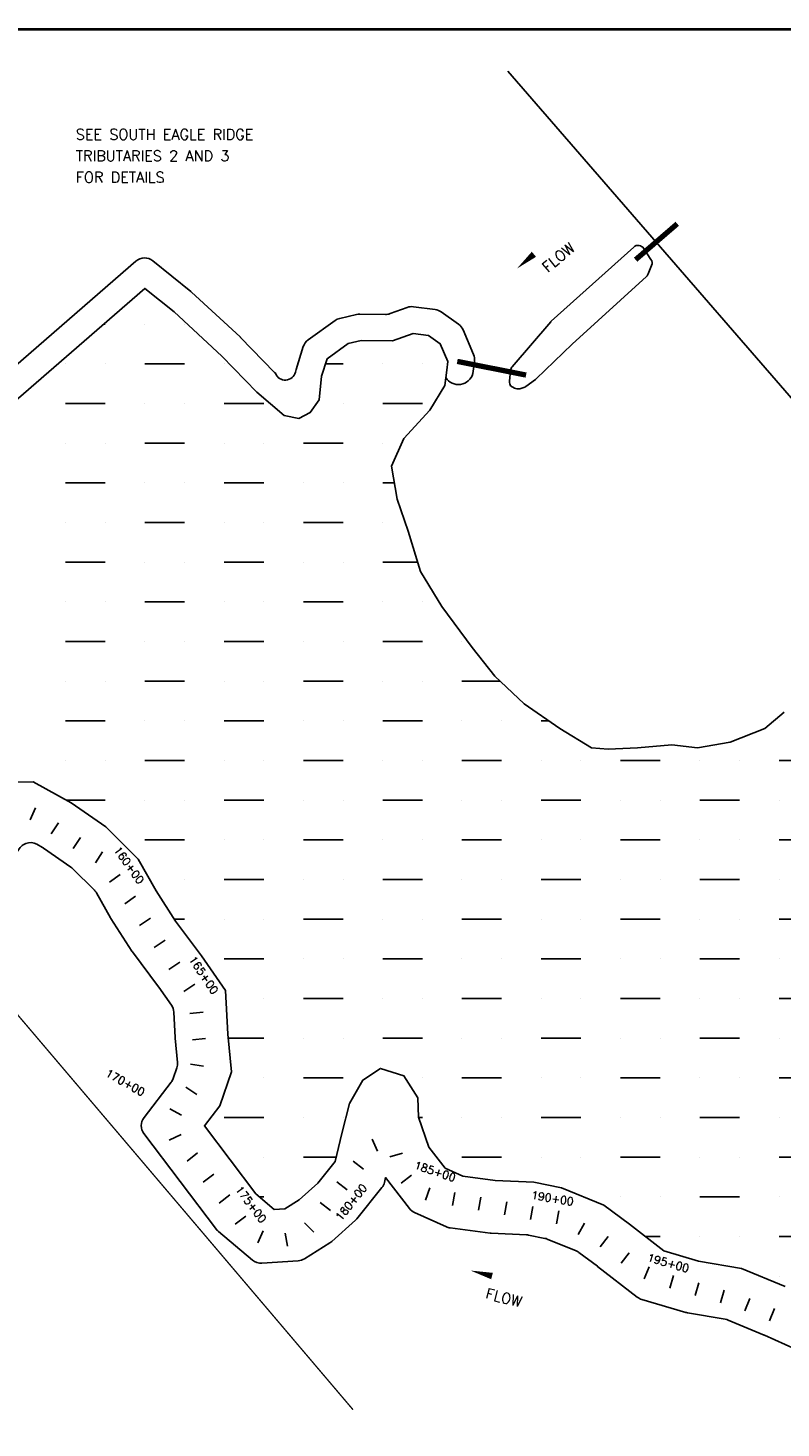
# Model space of a CAD drawing. Extents: x 224320 to 241080, y 782394 to 793121.
# Tile 3 of 6: x 229058 to 231907, y 787825 to 793121. Entities that reach past the tile are written whole.
import ezdxf
from ezdxf.enums import TextEntityAlignment as Align

# ---------------------------------------------------------------- set-up
doc = ezdxf.new("R2010")
doc.units = 0
doc.header["$LTSCALE"] = 800
doc.linetypes.add('DASHED', pattern=[0])
doc.layers.get('0').update_dxf_attribs({"linetype": 'CONTINUOUS'})
for name, color, linetype in [('BORDER', 1, 'CONTINUOUS'), ('HATCH', 3, 'CONTINUOUS'), ('MAJROADS', 9, 'CONTINUOUS'), ('PLAKES', 5, 'CONTINUOUS'), ('STATIONS', 7, 'CONTINUOUS'), ('STRUCTURES', 1, 'CONTINUOUS'), ('SUBBASINS', 6, 'DASHED'), ('TEXT', 7, 'CONTINUOUS'), ('WL-PRESERVE', 14, 'CONTINUOUS')]:
    doc.layers.add(name, color=color, linetype=linetype)
doc.styles.get("Standard").update_dxf_attribs({"font": 'ROMANT'})

# ---------------------------------------------------------------- blocks, each defined once
blk = doc.blocks.new('*X')
at = {"color": 0}
for p, q in [((229343.4556, 792000), (229350, 792000)), ((229500, 792000), (229500, 792000)), ((229650, 792000), (229650, 792000)), ((229200, 791850), (229200, 791850)), ((229350, 791850), (229350, 791850)), ((229500, 791850), (229650, 791850)), ((229800, 791850), (229800, 791850)), ((230183.3673, 791850), (230250, 791850)), ((230400, 791850), (230400, 791850)), ((230550, 791850), (230550, 791850)), ((229200, 791700), (229350, 791700)), ((229500, 791700), (229500, 791700)), ((229650, 791700), (229650, 791700)), ((229800, 791700), (229950, 791700)), ((230250, 791700), (230250, 791700)), ((230400, 791700), (230550, 791700)), ((229200, 791550), (229200, 791550)), ((229350, 791550), (229350, 791550)), ((229500, 791550), (229650, 791550)), ((229800, 791550), (229800, 791550)), ((229950, 791550), (229950, 791550)), ((230100, 791550), (230250, 791550)), ((230400, 791550), (230400, 791550)), ((229200, 791400), (229350, 791400)), ((229500, 791400), (229500, 791400)), ((229650, 791400), (229650, 791400)), ((229800, 791400), (229950, 791400)), ((230100, 791400), (230100, 791400)), ((230250, 791400), (230250, 791400)), ((230400, 791400), (230444.0009, 791400)), ((229200, 791250), (229200, 791250)), ((229350, 791250), (229350, 791250)), ((229500, 791250), (229650, 791250)), ((229800, 791250), (229800, 791250)), ((229950, 791250), (229950, 791250)), ((230100, 791250), (230250, 791250)), ((230400, 791250), (230400, 791250)), ((229200, 791100), (229350, 791100)), ((229500, 791100), (229500, 791100)), ((229650, 791100), (229650, 791100)), ((229800, 791100), (229950, 791100)), ((230100, 791100), (230100, 791100)), ((230250, 791100), (230250, 791100)), ((230400, 791100), (230532.1808, 791100)), ((229200, 790950), (229200, 790950)), ((229350, 790950), (229350, 790950)), ((229500, 790950), (229650, 790950)), ((229800, 790950), (229800, 790950)), ((229950, 790950), (229950, 790950)), ((230100, 790950), (230250, 790950)), ((230400, 790950), (230400, 790950)), ((230550, 790950), (230550, 790950)), ((229200, 790800), (229350, 790800)), ((229500, 790800), (229500, 790800)), ((229650, 790800), (229650, 790800)), ((229800, 790800), (229950, 790800)), ((230100, 790800), (230100, 790800)), ((230250, 790800), (230250, 790800)), ((230400, 790800), (230550, 790800)), ((230700, 790800), (230700, 790800)), ((229200, 790650), (229200, 790650)), ((229350, 790650), (229350, 790650)), ((229500, 790650), (229650, 790650)), ((229800, 790650), (229800, 790650)), ((229950, 790650), (229950, 790650)), ((230100, 790650), (230250, 790650)), ((230400, 790650), (230400, 790650)), ((230550, 790650), (230550, 790650)), ((230700, 790650), (230844.9615, 790650)), ((229200, 790500), (229350, 790500)), ((229500, 790500), (229500, 790500)), ((229650, 790500), (229650, 790500)), ((229800, 790500), (229950, 790500)), ((230100, 790500), (230100, 790500)), ((230250, 790500), (230250, 790500)), ((230400, 790500), (230550, 790500)), ((230700, 790500), (230700, 790500)), ((230850, 790500), (230850, 790500)), ((231000, 790500), (231028.8856, 790500)), ((231900, 790500), (231900, 790500)), ((229200, 790350), (229200, 790350)), ((229350, 790350), (229350, 790350)), ((229500, 790350), (229650, 790350)), ((229800, 790350), (229800, 790350)), ((229950, 790350), (229950, 790350)), ((230100, 790350), (230250, 790350)), ((230400, 790350), (230400, 790350)), ((230550, 790350), (230550, 790350)), ((230700, 790350), (230850, 790350)), ((231000, 790350), (231000, 790350)), ((231150, 790350), (231150, 790350)), ((231300, 790350), (231450, 790350)), ((231600, 790350), (231600, 790350)), ((231750, 790350), (231750, 790350)), ((231900, 790350), (232050, 790350)), ((229202.6686, 790200), (229350, 790200)), ((229500, 790200), (229500, 790200)), ((229650, 790200), (229650, 790200)), ((229800, 790200), (229950, 790200)), ((230100, 790200), (230100, 790200)), ((230250, 790200), (230250, 790200)), ((230400, 790200), (230550, 790200)), ((230700, 790200), (230700, 790200)), ((230850, 790200), (230850, 790200)), ((231000, 790200), (231150, 790200)), ((231300, 790200), (231300, 790200)), ((231450, 790200), (231450, 790200)), ((231600, 790200), (231750, 790200)), ((231900, 790200), (231900, 790200)), ((229500, 790050), (229650, 790050)), ((229800, 790050), (229800, 790050)), ((229950, 790050), (229950, 790050)), ((230100, 790050), (230250, 790050)), ((230400, 790050), (230400, 790050)), ((230550, 790050), (230550, 790050)), ((230700, 790050), (230850, 790050)), ((231000, 790050), (231000, 790050)), ((231150, 790050), (231150, 790050)), ((231300, 790050), (231450, 790050)), ((231600, 790050), (231600, 790050)), ((231750, 790050), (231750, 790050)), ((231900, 790050), (232050, 790050)), ((229650, 789900), (229650, 789900)), ((229800, 789900), (229950, 789900)), ((230100, 789900), (230100, 789900)), ((230250, 789900), (230250, 789900)), ((230400, 789900), (230550, 789900)), ((230700, 789900), (230700, 789900)), ((230850, 789900), (230850, 789900)), ((231000, 789900), (231150, 789900)), ((231300, 789900), (231300, 789900)), ((231450, 789900), (231450, 789900)), ((231600, 789900), (231750, 789900)), ((231900, 789900), (231900, 789900)), ((229610.6372, 789750), (229650, 789750)), ((229800, 789750), (229800, 789750)), ((229950, 789750), (229950, 789750)), ((230100, 789750), (230250, 789750)), ((230400, 789750), (230400, 789750)), ((230550, 789750), (230550, 789750)), ((230700, 789750), (230850, 789750)), ((231000, 789750), (231000, 789750)), ((231150, 789750), (231150, 789750)), ((231300, 789750), (231450, 789750)), ((231600, 789750), (231600, 789750)), ((231750, 789750), (231750, 789750)), ((231900, 789750), (232050, 789750)), ((229800, 789600), (229950, 789600)), ((230100, 789600), (230100, 789600)), ((230250, 789600), (230250, 789600)), ((230400, 789600), (230550, 789600)), ((230700, 789600), (230700, 789600)), ((230850, 789600), (230850, 789600)), ((231000, 789600), (231150, 789600)), ((231300, 789600), (231300, 789600)), ((231450, 789600), (231450, 789600)), ((231600, 789600), (231750, 789600)), ((231900, 789600), (231900, 789600)), ((229950, 789450), (229950, 789450)), ((230100, 789450), (230250, 789450)), ((230400, 789450), (230400, 789450)), ((230550, 789450), (230550, 789450)), ((230700, 789450), (230850, 789450)), ((231000, 789450), (231000, 789450)), ((231150, 789450), (231150, 789450)), ((231300, 789450), (231450, 789450)), ((231600, 789450), (231600, 789450)), ((231750, 789450), (231750, 789450)), ((231900, 789450), (232050, 789450)), ((229815.8653, 789300), (229950, 789300)), ((230100, 789300), (230100, 789300)), ((230250, 789300), (230250, 789300)), ((230400, 789300), (230550, 789300)), ((230700, 789300), (230700, 789300)), ((230850, 789300), (230850, 789300)), ((231000, 789300), (231150, 789300)), ((231300, 789300), (231300, 789300)), ((231450, 789300), (231450, 789300)), ((231600, 789300), (231750, 789300)), ((231900, 789300), (231900, 789300)), ((229950, 789150), (229950, 789150)), ((230100, 789150), (230250, 789150)), ((230550, 789150), (230550, 789150)), ((230700, 789150), (230850, 789150)), ((231000, 789150), (231000, 789150)), ((231150, 789150), (231150, 789150)), ((231300, 789150), (231450, 789150)), ((231600, 789150), (231600, 789150)), ((231750, 789150), (231750, 789150)), ((231900, 789150), (232050, 789150)), ((229800, 789000), (229950, 789000)), ((230100, 789000), (230100, 789000)), ((230250, 789000), (230250, 789000)), ((230536.3116, 789000), (230550, 789000)), ((230700, 789000), (230700, 789000)), ((230850, 789000), (230850, 789000)), ((231000, 789000), (231150, 789000)), ((231300, 789000), (231300, 789000)), ((231450, 789000), (231450, 789000)), ((231600, 789000), (231750, 789000)), ((231900, 789000), (231900, 789000)), ((229950, 788850), (229950, 788850)), ((230100, 788850), (230224.1514, 788850)), ((230700, 788850), (230850, 788850)), ((231000, 788850), (231000, 788850)), ((231150, 788850), (231150, 788850)), ((231300, 788850), (231450, 788850)), ((231600, 788850), (231600, 788850)), ((231750, 788850), (231750, 788850)), ((231900, 788850), (232050, 788850)), ((229932.7155, 788700), (229950, 788700)), ((231300, 788700), (231300, 788700)), ((231450, 788700), (231450, 788700)), ((231600, 788700), (231750, 788700)), ((231900, 788700), (231900, 788700)), ((231393.1128, 788550), (231450, 788550)), ((231600, 788550), (231600, 788550)), ((231750, 788550), (231750, 788550)), ((231900, 788550), (232050, 788550)), ((231900, 788400), (231900, 788400))]:
    blk.add_line(p, q, dxfattribs=at)
blk = doc.blocks.new('FLARROW')
at = {"layer": 'PLAKES', "color": 0}
blk.add_lwpolyline([(0, 0, 0, 0.05, 0), (0.168, 0, 0, 0, -0.087559), (0.267, -0.018, 0, 0, 0.245722), (0.355, -0.006, 0, 0, -0.309425), (0.492, -0.004, 0, 0, 0), (0.558, -0.006, 0, 0, 0)], format="xyseb", dxfattribs=at)
blk.add_text('FLOW', height=0.08, dxfattribs=at).set_placement((0.295, -0.176), align=Align.CENTER)

msp = doc.modelspace()

# ---------------------------------------------------------------- linework, layer by layer
at = {"layer": 'BORDER', "color": 0, "const_width": 10}
msp.add_lwpolyline([(224325.3, 782655.9), (241075.3, 782655.9), (241075.3, 793115.9), (224325.3, 793115.9)], close=True, dxfattribs=at)
at = {"layer": 'MAJROADS', "color": 0}
msp.add_lwpolyline([(230873.5, 792957.5), (234059.9, 789285.3), (235296.6, 787896.6)], dxfattribs=at)
at = {"layer": 'PLAKES', "color": 0}
msp.add_lwpolyline([(231349.8, 792292.3), (231038, 792012, 0.03235), (231035.7, 792009.7), (230889.9, 791839.8, 0.154548), (230884, 791825.9), (230880, 791784.8, 0.101019), (230881.1, 791774.9), (230883.3, 791767.7), (230899.1, 791758.7, 0.201413), (230918.3, 791756.3), (230934, 791760.7, 0.091812), (230942.2, 791764.7), (230977.9, 791791.2, 0.031903), (230980.3, 791793.3), (231116.4, 791924.5, -0.00697), (231116.9, 791925), (231398.2, 792181.5, 0.111268), (231404.5, 792190.5), (231417.5, 792222.3, 0.248398), (231415.2, 792245.6), (231387.4, 792287.5, 0.457806)], format="xyb", close=True, dxfattribs=at)
for points in [[(228779, 791643.1), (229466.3, 792238.8, -0.362511), (229530.4, 792240), (229674.3, 792124.3, -0.017138), (229676.9, 792122.1), (229860.5, 791952.5, -0.013911), (229862.5, 791950.6), (229990.9, 791818, 0.023129), (229994.3, 791814.9, 0.739078), (230069.9, 791819.4, -0.05061), (230072, 791829.3), (230099.2, 791915.5, -0.162235), (230117.7, 791941.1), (230219.8, 792014.3, -0.0988), (230237.6, 792022.3), (230301.4, 792037.1, -0.059817), (230313.3, 792038.4), (230410.2, 792037.3, 0.090653), (230428, 792040.4), (230492.6, 792064, -0.121292), (230516.3, 792066.6), (230599, 792055.6, -0.121298), (230621.2, 792046.8), (230687.2, 792000.2, -0.139962), (230704.4, 791978.8), (230743.7, 791885.8, -0.132591), (230747.2, 791860), (230741.2, 791813.5, -0.642413), (230638.5, 791798.4, -0.637016)], [(231962.3, 788123.4), (231844.4, 788176, 0.006449), (231843.2, 788176.5), (231707.2, 788233.1, 0.05547), (231696.5, 788236.2), (231552.9, 788261.2, -0.028163), (231547.4, 788262.4), (231380.1, 788311.4, -0.093875), (231363.5, 788319.9), (231213.2, 788436.4, 0.004143), (231212.6, 788436.9), (231142.8, 788489.1, 0.064179), (231131.7, 788495.4), (231022.5, 788539.8, 0.046736), (231013.6, 788542.5), (230951.7, 788555, 0.039056), (230944, 788556), (230810.5, 788561.8, -0.022084), (230806.1, 788562.2), (230655.1, 788582.2, -0.072811), (230641.1, 788586.2), (230520.7, 788640.3, -0.12293), (230501.7, 788655.3), (230411.1, 788772.3), (230406.5, 788753.7, -0.109523), (230397, 788734.3), (230302.7, 788616.8, -0.042118), (230296.9, 788610.7), (230207, 788530.7, -0.041881), (230200.3, 788525.7), (230103.5, 788465.1, -0.124359), (230080.2, 788457.6), (229942.7, 788448.7, -0.1928), (229907.4, 788460.3), (229778.9, 788568, -0.056308), (229771.1, 788576.1), (229496.6, 788938.6, -0.338128), (229496.8, 788999.2), (229599.5, 789132.7, 0.081753), (229607.2, 789147), (229620.9, 789187, 0.105174), (229623.4, 789207.6), (229615.1, 789300, -0.008789), (229614.9, 789301.7), (229609.7, 789398.4, 0.139347), (229600.8, 789424.3), (229553.3, 789492.5, 0.009435), (229552.2, 789494), (229452.8, 789625.9, -0.019232), (229450.6, 789629.1), (229371.6, 789752.6, -0.013892), (229370.1, 789755), (229317.2, 789849, 0.068908), (229308.8, 789859.9), (229226.6, 789941.6, 0.043952), (229219.8, 789947.2), (229117, 790018.6, 0.025581), (229112.6, 790021.2), (229090.9, 790033.2, 0.459153), (229019.8, 790006.8)]]:
    msp.add_lwpolyline(points, format="xyb", dxfattribs=at)
at = {"layer": 'STATIONS', "color": 0}
for p, q in [((229086.2, 790170.8), (229065.5, 790125.4)), ((229173.4, 790114.5), (229145.8, 790072.8)), ((229256.8, 790059.3), (229229.2, 790017.6)), ((229340.2, 790004.2), (229312.6, 789962.5)), ((229407, 789918.8), (229366.5, 789889.5)), ((229465.1, 789836.3), (229423.6, 789808.4)), ((229520.9, 789753.4), (229479.4, 789725.5)), ((229576.8, 789670.4), (229535.3, 789642.5)), ((229632.6, 789587.5), (229591.1, 789559.6)), ((229688.5, 789504.5), (229647, 789476.6)), ((229720, 789398.2), (229670.2, 789393.4)), ((229729.7, 789298.7), (229679.9, 789293.9)), ((229722.1, 789193.2), (229672.8, 789201.6)), ((229697, 789087.1), (229654.9, 789114.1)), ((229595.1, 789032.9), (229638.7, 789008.4)), ((229592.4, 788913.4), (229637, 788935.9)), ((230360.5, 788917.9), (230380.5, 788872)), ((229699.8, 788865.4), (229660.1, 788835)), ((230288.2, 788834.9), (230327.4, 788803.8)), ((230474.6, 788864.4), (230426.6, 788850.4)), ((229760.5, 788785.9), (229720.8, 788755.6)), ((230469.5, 788750.7), (230508.4, 788782.1)), ((229821.2, 788706.5), (229781.5, 788676.1)), ((230226, 788756.7), (230265.1, 788725.5)), ((230562.3, 788686.5), (230577.9, 788734)), ((230672.7, 788716.1), (230663.8, 788666.9)), ((230163.7, 788678.4), (230202.8, 788647.3)), ((230771.1, 788698.3), (230762.2, 788649.1)), ((230869.5, 788680.5), (230860.6, 788631.3)), ((230967.7, 788663.5), (230959.5, 788614.2)), ((229882, 788627), (229842.2, 788596.7)), ((230139.9, 788566.4), (230104.3, 788601.5)), ((231066.3, 788647.2), (231058.2, 788597.9)), ((231163.4, 788600.4), (231139.2, 788556.6)), ((229927.4, 788525.1), (229947.3, 788571)), ((230040, 788512.8), (230030.5, 788561.9)), ((231253.7, 788549.2), (231223, 788509.8)), ((231332.7, 788487.9), (231302, 788448.4)), ((231408.6, 788435.2), (231390, 788388.8)), ((231499.9, 788401.6), (231486.2, 788353.5)), ((231596.1, 788374.3), (231582.5, 788326.2)), ((231692.3, 788347), (231678.7, 788298.9)), ((231789.5, 788314.5), (231770.8, 788268.1)), ((231882.3, 788277.1), (231863.6, 788230.7))]:
    msp.add_line(p, q, dxfattribs=at)
at = {"layer": 'STRUCTURES', "color": 0, "const_width": 20}
for points in [[(231357, 792244.5), (231514.6, 792380.3)], [(230682.1, 791859.7), (230942.6, 791808.1)]]:
    msp.add_lwpolyline(points, dxfattribs=at)
at = {"layer": 'SUBBASINS', "color": 0, "const_width": 5}
msp.add_lwpolyline([(224692.9, 787891.8), (227882.2, 790725.5), (230287.7, 787894.3)], dxfattribs=at)
at = {"layer": 'WL-PRESERVE', "color": 0}
for points in [[(228858.2, 791579.4), (229500.2, 792135.9), (229610.3, 792047.5), (229791.6, 791880), (229923.9, 791743.5), (230026.7, 791655.4), (230083.1, 791643.2), (230125.7, 791666.4), (230159.6, 791714.7), (230168.9, 791804.1), (230189.5, 791869.5), (230269.9, 791927.2), (230318.1, 791938.3), (230436.5, 791937), (230515.3, 791965.8), (230573.6, 791958.1), (230617.8, 791926.8), (230646.3, 791859.3), (230642.1, 791826.3), (230634.7, 791769), (230578.5, 791675.2), (230479.5, 791567.7), (230432.7, 791462.9), (230455, 791338.5), (230495.8, 791218.2), (230542.8, 791065.5), (230623.8, 790932.9), (230738.5, 790777.1), (230824.3, 790669.5), (230935.5, 790564.4), (231070.3, 790471.4), (231190.2, 790398.3), (231253.4, 790392.4), (231364.5, 790397.4), (231494.7, 790409.5), (231590.7, 790397.9), (231714.9, 790419.8), (231845.9, 790471.5), (231919.1, 790532.7)], [(231923, 788359.9), (231758.2, 788428.4), (231595.5, 788456.7), (231463.6, 788495.4), (231334.1, 788595.7), (231236.9, 788668.5), (231076.2, 788733.9), (230972.2, 788755), (230825.8, 788761.3), (230703.1, 788777.6), (230636.9, 788807.4), (230574.5, 788887.9), (230535.9, 789001.2), (230532.7, 789073.5), (230480.4, 789156.9), (230391.4, 789185.6), (230324.6, 789141.4), (230274.9, 789052.1), (230245.8, 788938.5), (230220.1, 788833.5), (230154.6, 788751.7), (230083.6, 788688.6), (230029.5, 788654.7), (229989.8, 788652.2), (229920.3, 788710.4), (229725.1, 788968), (229783.1, 789043.3), (229827.3, 789172.6), (229814.5, 789315.2), (229805.5, 789480.2), (229714.7, 789610.6), (229616, 789741.7), (229542.3, 789856.8), (229474.4, 789977.3), (229351.9, 790099), (229220.5, 790190.2), (229077.7, 790269), (228960.3, 790267.4)]]:
    msp.add_lwpolyline(points, dxfattribs=at)

# ---------------------------------------------------------------- block references
at = {"layer": 'HATCH', "color": 0}
msp.add_blockref('*X', (0, 0), dxfattribs=at)
msp.add_blockref('*X', (0, 0), dxfattribs=at)
msp.add_blockref('*X', (0, 0), dxfattribs=at)
msp.add_blockref('*X', (0, 0), dxfattribs=at)
msp.add_blockref('*X', (0, 0), dxfattribs=at)
at = {"layer": 'PLAKES', "color": 0, "xscale": 500, "yscale": 500, "zscale": 500}
for p, rotation in [((230907.9, 792210.9), 40), ((230732.3, 788420.7), 345.6398091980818)]:
    msp.add_blockref('FLARROW', p, dxfattribs=dict(at, rotation=rotation))

# ---------------------------------------------------------------- texts
at = {"layer": 'STATIONS', "color": 0}
for s, rotation, p in [('160+00', 305.798, (229427.9, 789945.5)), ('165+00', 303.9527, (229710.2, 789530)), ('170+00', 330.5849, (229418.7, 789118.6)), ('185+00', 341.7881, (230593.5, 788781.5)), ('175+00', 307.392, (229889.7, 788662.3)), ('180+00', 51.4764, (230292.7, 788669.6)), ('190+00', 350.62, (231040, 788679.3)), ('195+00', 344.1659, (231476.6, 788434.9))]:
    msp.add_text(s, height=30, rotation=rotation, dxfattribs=at).set_placement(p, align=Align.CENTER)
at = {"layer": 'TEXT', "color": 0}
for s, p in [('SEE SOUTH EAGLE RIDGE', (229238.7, 792698.3)), ('TRIBUTARIES 2 AND 3', (229238.7, 792617.4)), ('FOR DETAILS', (229238.7, 792536.4))]:
    msp.add_text(s, height=40, dxfattribs=at).set_placement(p)

doc.saveas('drawing.dxf')
